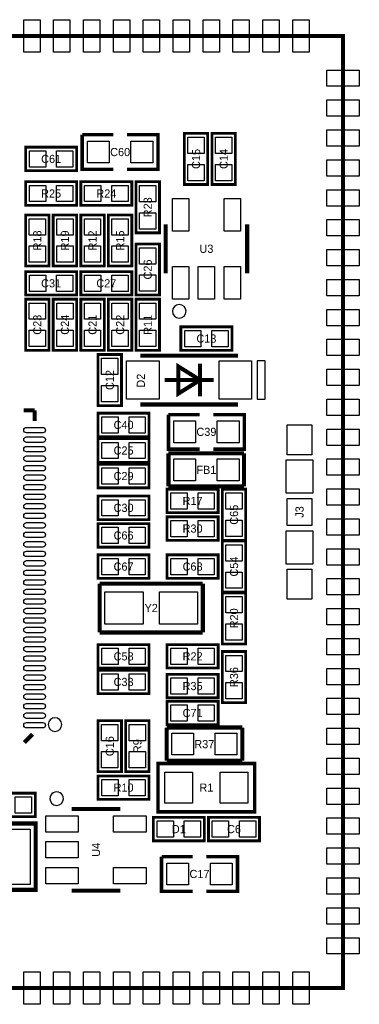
# Model space of a CAD drawing. Extents: x -0.6 to 35.6, y -0.6 to 35.6.
# Tile 2 of 2: x 23.1 to 35.6, y -0.6 to 35.6. Entities that reach past the tile are written whole.
import ezdxf
from ezdxf.enums import TextEntityAlignment as Align

# ---------------------------------------------------------------- set-up
doc = ezdxf.new("R2010")
doc.units = 0
for name, color, linetype in [('BG_OUTLINE', 3, 'CONTINUOUS'), ('PG_SILKSCREEN_TOP', 7, 'CONTINUOUS'), ('PIN_TOP', 92, 'CONTINUOUS'), ('RD_SILKSCREEN_TOP', 7, 'CONTINUOUS')]:
    doc.layers.add(name, color=color, linetype=linetype)

msp = doc.modelspace()

# ---------------------------------------------------------------- linework, layer by layer
at = {"layer": 'BG_OUTLINE', "const_width": 0.150114}
msp.add_lwpolyline([(34.499804, 34.99993), (0.499872, 34.99993), (-0.000254, 34.99993), (-0.000254, 34.499804), (-0.000254, 0.499872), (-0.000254, -0.000254), (0.499872, -0.000254), (34.99993, -0.000254), (34.99993, 34.99993), (34.499804, 34.99993)], dxfattribs=at)
at = {"layer": 'PG_SILKSCREEN_TOP'}
for points, const_width in [([(26.543, 30.099), (25.4, 30.099), (25.4, 31.369)], 0.127), ([(25.4, 31.369), (26.543, 31.369)], 0.127), ([(27.051, 31.369), (28.194, 31.369), (28.194, 30.099), (27.051, 30.099)], 0.127), ([(29.1592, 29.5402), (29.1592, 31.4198), (30.0228, 31.4198), (30.0228, 29.5402), (29.1592, 29.5402)], 0.1016), ([(30.1752, 29.5402), (30.1752, 31.4198), (31.0388, 31.4198), (31.0388, 29.5402), (30.1752, 29.5402)], 0.1016), ([(23.3172, 30.9118), (25.1968, 30.9118), (25.1968, 30.0482), (23.3172, 30.0482), (23.3172, 30.9118)], 0.1016), ([(25.1968, 28.7782), (23.3172, 28.7782), (23.3172, 29.6418), (25.1968, 29.6418), (25.1968, 28.7782)], 0.1016), ([(27.2288, 28.7782), (25.3492, 28.7782), (25.3492, 29.6418), (27.2288, 29.6418), (27.2288, 28.7782)], 0.1016), ([(27.3812, 27.7622), (27.3812, 29.6418), (28.2448, 29.6418), (28.2448, 27.7622), (27.3812, 27.7622)], 0.1016), ([(23.3172, 26.543), (23.3172, 28.4226), (24.1808, 28.4226), (24.1808, 26.543), (23.3172, 26.543)], 0.1016), ([(24.3332, 26.543), (24.3332, 28.4226), (25.1968, 28.4226), (25.1968, 26.543), (24.3332, 26.543)], 0.1016), ([(25.3492, 26.543), (25.3492, 28.4226), (26.2128, 28.4226), (26.2128, 26.543), (25.3492, 26.543)], 0.1016), ([(26.3652, 26.543), (26.3652, 28.4226), (27.2288, 28.4226), (27.2288, 26.543), (26.3652, 26.543)], 0.1016), ([(28.471876, 26.278078), (28.471876, 28.077922)], 0.150114), ([(31.472124, 28.077922), (31.472124, 26.278078)], 0.150114), ([(27.3812, 25.4762), (27.3812, 27.3558), (28.2448, 27.3558), (28.2448, 25.4762), (27.3812, 25.4762)], 0.1016), ([(23.3172, 26.3398), (25.1968, 26.3398), (25.1968, 25.4762), (23.3172, 25.4762), (23.3172, 26.3398)], 0.1016), ([(25.3492, 26.3398), (27.2288, 26.3398), (27.2288, 25.4762), (25.3492, 25.4762), (25.3492, 26.3398)], 0.1016), ([(23.3172, 23.4442), (23.3172, 25.3238), (24.1808, 25.3238), (24.1808, 23.4442), (23.3172, 23.4442)], 0.1016), ([(24.3332, 23.4442), (24.3332, 25.3238), (25.1968, 25.3238), (25.1968, 23.4442), (24.3332, 23.4442)], 0.1016), ([(25.3492, 23.4442), (25.3492, 25.3238), (26.2128, 25.3238), (26.2128, 23.4442), (25.3492, 23.4442)], 0.1016), ([(26.3652, 23.4442), (26.3652, 25.3238), (27.2288, 25.3238), (27.2288, 23.4442), (26.3652, 23.4442)], 0.1016), ([(27.3812, 23.4442), (27.3812, 25.3238), (28.2448, 25.3238), (28.2448, 23.4442), (27.3812, 23.4442)], 0.1016), ([(29.0322, 24.3078), (30.9118, 24.3078), (30.9118, 23.4442), (29.0322, 23.4442), (29.0322, 24.3078)], 0.1016), ([(25.9842, 21.4122), (25.9842, 23.2918), (26.8478, 23.2918), (26.8478, 21.4122), (25.9842, 21.4122)], 0.1016), ([(27.536902, 23.251922), (31.137098, 23.251922)], 0.150114), ([(29.736796, 22.352), (28.937204, 22.852126), (28.937204, 21.851874), (29.736796, 22.352)], 0.150114), ([(29.73705, 22.951948), (29.73705, 21.752052)], 0.150114), ([(28.437078, 22.352), (30.236922, 22.352)], 0.150114), ([(31.137098, 21.452078), (27.536902, 21.452078)], 0.150114), ([(23.64994, 21.235924), (23.250398, 21.235924)], 0.150114), ([(23.64994, 20.846542), (23.64994, 21.235924)], 0.150114), ([(25.9842, 21.1328), (27.8638, 21.1328), (27.8638, 20.2692), (25.9842, 20.2692), (25.9842, 21.1328)], 0.1016), ([(29.718, 19.812), (28.575, 19.812), (28.575, 21.082)], 0.127), ([(28.575, 21.082), (29.718, 21.082)], 0.127), ([(30.226, 21.082), (31.369, 21.082), (31.369, 19.812), (30.226, 19.812)], 0.127), ([(25.9842, 20.193), (27.8638, 20.193), (27.8638, 19.3294), (25.9842, 19.3294), (25.9842, 20.193)], 0.1016), ([(28.575, 18.4404), (28.575, 19.6596)], 0.1524), ([(28.575, 19.6596), (31.3563, 19.6596)], 0.1524), ([(31.3563, 19.6596), (31.3563, 18.4404)], 0.1524), ([(25.9842, 19.2532), (27.8638, 19.2532), (27.8638, 18.3896), (25.9842, 18.3896), (25.9842, 19.2532)], 0.1016), ([(31.3563, 18.4404), (28.575, 18.4404)], 0.1524), ([(25.9842, 18.0848), (27.8638, 18.0848), (27.8638, 17.2212), (25.9842, 17.2212), (25.9842, 18.0848)], 0.1016), ([(28.5242, 18.3388), (30.4038, 18.3388), (30.4038, 17.4752), (28.5242, 17.4752), (28.5242, 18.3388)], 0.1016), ([(30.5562, 16.4592), (30.5562, 18.3388), (31.4198, 18.3388), (31.4198, 16.4592), (30.5562, 16.4592)], 0.1016), ([(25.9842, 17.0688), (27.8638, 17.0688), (27.8638, 16.2052), (25.9842, 16.2052), (25.9842, 17.0688)], 0.1016), ([(30.4038, 16.4592), (28.5242, 16.4592), (28.5242, 17.3228), (30.4038, 17.3228), (30.4038, 16.4592)], 0.1016), ([(30.5562, 14.5542), (30.5562, 16.4338), (31.4198, 16.4338), (31.4198, 14.5542), (30.5562, 14.5542)], 0.1016), ([(25.9842, 15.9258), (27.8638, 15.9258), (27.8638, 15.0622), (25.9842, 15.0622), (25.9842, 15.9258)], 0.1016), ([(28.5242, 15.9258), (30.4038, 15.9258), (30.4038, 15.0622), (28.5242, 15.0622), (28.5242, 15.9258)], 0.1016), ([(26.04008, 13.07084), (26.04008, 14.86916)], 0.14986), ([(26.04008, 14.86916), (29.83992, 14.86916)], 0.14986), ([(29.83992, 14.86916), (29.83992, 13.07084)], 0.14986), ([(31.4198, 14.5288), (31.4198, 12.6492), (30.5562, 12.6492), (30.5562, 14.5288), (31.4198, 14.5288)], 0.1016), ([(29.83992, 13.07084), (26.04008, 13.07084)], 0.14986), ([(25.9842, 12.6238), (27.8638, 12.6238), (27.8638, 11.7602), (25.9842, 11.7602), (25.9842, 12.6238)], 0.1016), ([(28.5242, 12.6238), (30.4038, 12.6238), (30.4038, 11.7602), (28.5242, 11.7602), (28.5242, 12.6238)], 0.1016), ([(31.4198, 12.3698), (31.4198, 10.4902), (30.5562, 10.4902), (30.5562, 12.3698), (31.4198, 12.3698)], 0.1016), ([(25.9842, 11.684), (27.8638, 11.684), (27.8638, 10.8204), (25.9842, 10.8204), (25.9842, 11.684)], 0.1016), ([(28.5242, 11.5316), (30.4038, 11.5316), (30.4038, 10.668), (28.5242, 10.668), (28.5242, 11.5316)], 0.1016), ([(28.5242, 10.541), (30.4038, 10.541), (30.4038, 9.6774), (28.5242, 9.6774), (28.5242, 10.541)], 0.1016), ([(26.8478, 9.8298), (26.8478, 7.9502), (25.9842, 7.9502), (25.9842, 9.8298), (26.8478, 9.8298)], 0.1016), ([(27.8638, 9.8298), (27.8638, 7.9502), (27.0002, 7.9502), (27.0002, 9.8298), (27.8638, 9.8298)], 0.1016), ([(28.5115, 9.5758), (31.2928, 9.5758)], 0.1524), ([(28.5115, 8.3566), (28.5115, 9.5758)], 0.1524), ([(31.2928, 9.5758), (31.2928, 8.3566)], 0.1524), ([(23.570438, 9.325102), (23.273258, 9.027922)], 0.150114), ([(31.2928, 8.3566), (28.5115, 8.3566)], 0.1524), ([(31.75, 6.477), (28.194, 6.477), (28.194, 8.255), (31.75, 8.255), (31.75, 6.477)], 0.127), ([(25.9842, 7.7978), (27.8638, 7.7978), (27.8638, 6.9342), (25.9842, 6.9342), (25.9842, 7.7978)], 0.1016), ([(23.6728, 6.2992), (21.7932, 6.2992), (21.7932, 7.1628), (23.6728, 7.1628), (23.6728, 6.2992)], 0.1016), ([(25.008078, 6.580124), (26.807922, 6.580124)], 0.150114), ([(28.0162, 6.2738), (29.8958, 6.2738), (29.8958, 5.4102), (28.0162, 5.4102), (28.0162, 6.2738)], 0.1016), ([(30.0482, 6.2738), (31.9278, 6.2738), (31.9278, 5.4102), (30.0482, 5.4102), (30.0482, 6.2738)], 0.1016), ([(23.689818, 6.04901), (20.252182, 6.04901), (20.252182, 3.608832), (23.690072, 3.608832), (23.690072, 6.04901), (23.689818, 6.04901)], 0.1524), ([(29.464, 3.556), (28.321, 3.556), (28.321, 4.826)], 0.127), ([(28.321, 4.826), (29.464, 4.826)], 0.127), ([(29.972, 4.826), (31.115, 4.826), (31.115, 3.556), (29.972, 3.556)], 0.127), ([(26.807922, 3.579876), (25.008078, 3.579876)], 0.150114)]:
    msp.add_lwpolyline(points, dxfattribs=dict(at, const_width=const_width))
for points in [[(29.221938, 24.87803, 1), (28.722062, 24.87797, 1)], [(24.649938, 9.685782, 1), (24.149738, 9.685862, 1)], [(24.710136, 6.9596, 1), (24.210204, 6.959604, 1)]]:
    msp.add_lwpolyline(points, format="xyb", close=True, dxfattribs=at)
for points in [[(31.837122, 23.052024), (31.837122, 21.651976), (32.137096, 21.651976), (32.137096, 23.052024)], [(32.899604, 18.199862), (33.899856, 18.199862), (33.899856, 19.399758), (32.899604, 19.399758)], [(32.899604, 15.599918), (33.899856, 15.599918), (33.899856, 16.799814), (32.899604, 16.799814)]]:
    msp.add_lwpolyline(points, close=True, dxfattribs=at)
at = {"layer": 'PIN_TOP'}
for points in [[(23.24989, 34.399982), (23.24989, 35.599878), (23.849838, 35.599878), (23.849838, 34.399982)], [(24.349964, 34.399982), (24.349964, 35.599878), (24.949912, 35.599878), (24.949912, 34.399982)], [(25.449784, 34.399982), (25.449784, 35.599878), (26.049732, 35.599878), (26.049732, 34.399982)], [(26.549858, 34.399982), (26.549858, 35.599878), (27.149806, 35.599878), (27.149806, 34.399982)], [(27.649932, 34.399982), (27.649932, 35.599878), (28.24988, 35.599878), (28.24988, 34.399982)], [(28.749752, 34.399982), (28.749752, 35.599878), (29.3497, 35.599878), (29.3497, 34.399982)], [(29.849826, 34.399982), (29.849826, 35.599878), (30.449774, 35.599878), (30.449774, 34.399982)], [(30.9499, 34.399982), (30.9499, 35.599878), (31.549848, 35.599878), (31.549848, 34.399982)], [(32.049974, 34.399982), (32.049974, 35.599878), (32.649922, 35.599878), (32.649922, 34.399982)], [(33.149794, 34.399982), (33.149794, 35.599878), (33.749742, 35.599878), (33.749742, 34.399982)], [(34.399982, 33.749742), (35.599878, 33.749742), (35.599878, 33.149794), (34.399982, 33.149794)], [(34.399982, 32.649922), (35.599878, 32.649922), (35.599878, 32.049974), (34.399982, 32.049974)], [(34.399982, 31.549848), (35.599878, 31.549848), (35.599878, 30.9499), (34.399982, 30.9499)], [(25.59685, 30.33395), (25.59685, 31.13405), (26.39695, 31.13405), (26.39695, 30.33395)], [(27.19705, 30.33395), (27.19705, 31.13405), (27.99715, 31.13405), (27.99715, 30.33395)], [(29.89072, 30.680152), (29.29128, 30.680152), (29.29128, 31.279592), (29.89072, 31.279592)], [(30.90672, 30.680152), (30.30728, 30.680152), (30.30728, 31.279592), (30.90672, 31.279592)], [(23.457408, 30.18028), (23.457408, 30.77972), (24.056848, 30.77972), (24.056848, 30.18028)], [(24.457152, 30.18028), (24.457152, 30.77972), (25.056592, 30.77972), (25.056592, 30.18028)], [(34.399982, 30.449774), (35.599878, 30.449774), (35.599878, 29.849826), (34.399982, 29.849826)], [(29.89072, 29.680408), (29.29128, 29.680408), (29.29128, 30.279848), (29.89072, 30.279848)], [(30.90672, 29.680408), (30.30728, 29.680408), (30.30728, 30.279848), (30.90672, 30.279848)], [(24.056848, 29.50972), (24.056848, 28.91028), (23.457408, 28.91028), (23.457408, 29.50972)], [(25.056592, 29.50972), (25.056592, 28.91028), (24.457152, 28.91028), (24.457152, 29.50972)], [(26.088848, 29.50972), (26.088848, 28.91028), (25.489408, 28.91028), (25.489408, 29.50972)], [(27.088592, 29.50972), (27.088592, 28.91028), (26.489152, 28.91028), (26.489152, 29.50972)], [(28.11272, 28.902152), (27.51328, 28.902152), (27.51328, 29.501592), (28.11272, 29.501592)], [(34.399982, 29.3497), (35.599878, 29.3497), (35.599878, 28.749752), (34.399982, 28.749752)], [(28.72232, 27.828494), (28.72232, 29.027374), (29.32176, 29.027374), (29.32176, 27.828494)], [(30.62224, 27.828494), (30.62224, 29.027374), (31.22168, 29.027374), (31.22168, 27.828494)], [(24.04872, 27.682952), (23.44928, 27.682952), (23.44928, 28.282392), (24.04872, 28.282392)], [(25.06472, 27.682952), (24.46528, 27.682952), (24.46528, 28.282392), (25.06472, 28.282392)], [(26.08072, 27.682952), (25.48128, 27.682952), (25.48128, 28.282392), (26.08072, 28.282392)], [(27.09672, 27.682952), (26.49728, 27.682952), (26.49728, 28.282392), (27.09672, 28.282392)], [(28.11272, 27.902408), (27.51328, 27.902408), (27.51328, 28.501848), (28.11272, 28.501848)], [(34.399982, 28.24988), (35.599878, 28.24988), (35.599878, 27.649932), (34.399982, 27.649932)], [(24.04872, 26.683208), (23.44928, 26.683208), (23.44928, 27.282648), (24.04872, 27.282648)], [(25.06472, 26.683208), (24.46528, 26.683208), (24.46528, 27.282648), (25.06472, 27.282648)], [(26.08072, 26.683208), (25.48128, 26.683208), (25.48128, 27.282648), (26.08072, 27.282648)], [(27.09672, 26.683208), (26.49728, 26.683208), (26.49728, 27.282648), (27.09672, 27.282648)], [(28.11272, 26.616152), (27.51328, 26.616152), (27.51328, 27.215592), (28.11272, 27.215592)], [(34.399982, 27.149806), (35.599878, 27.149806), (35.599878, 26.549858), (34.399982, 26.549858)], [(28.72232, 25.328626), (28.72232, 26.527506), (29.32176, 26.527506), (29.32176, 25.328626)], [(29.67228, 25.328626), (29.67228, 26.527506), (30.27172, 26.527506), (30.27172, 25.328626)], [(30.62224, 25.328626), (30.62224, 26.527506), (31.22168, 26.527506), (31.22168, 25.328626)], [(23.457408, 25.60828), (23.457408, 26.20772), (24.056848, 26.20772), (24.056848, 25.60828)], [(24.457152, 25.60828), (24.457152, 26.20772), (25.056592, 26.20772), (25.056592, 25.60828)], [(25.489408, 25.60828), (25.489408, 26.20772), (26.088848, 26.20772), (26.088848, 25.60828)], [(26.489152, 25.60828), (26.489152, 26.20772), (27.088592, 26.20772), (27.088592, 25.60828)], [(28.11272, 25.616408), (27.51328, 25.616408), (27.51328, 26.215848), (28.11272, 26.215848)], [(34.399982, 26.049732), (35.599878, 26.049732), (35.599878, 25.449784), (34.399982, 25.449784)], [(24.04872, 24.584152), (23.44928, 24.584152), (23.44928, 25.183592), (24.04872, 25.183592)], [(25.06472, 24.584152), (24.46528, 24.584152), (24.46528, 25.183592), (25.06472, 25.183592)], [(26.08072, 24.584152), (25.48128, 24.584152), (25.48128, 25.183592), (26.08072, 25.183592)], [(27.09672, 24.584152), (26.49728, 24.584152), (26.49728, 25.183592), (27.09672, 25.183592)], [(28.11272, 24.584152), (27.51328, 24.584152), (27.51328, 25.183592), (28.11272, 25.183592)], [(34.399982, 24.949912), (35.599878, 24.949912), (35.599878, 24.349964), (34.399982, 24.349964)], [(24.04872, 23.584408), (23.44928, 23.584408), (23.44928, 24.183848), (24.04872, 24.183848)], [(25.06472, 23.584408), (24.46528, 23.584408), (24.46528, 24.183848), (25.06472, 24.183848)], [(26.08072, 23.584408), (25.48128, 23.584408), (25.48128, 24.183848), (26.08072, 24.183848)], [(27.09672, 23.584408), (26.49728, 23.584408), (26.49728, 24.183848), (27.09672, 24.183848)], [(28.11272, 23.584408), (27.51328, 23.584408), (27.51328, 24.183848), (28.11272, 24.183848)], [(29.172408, 23.57628), (29.172408, 24.17572), (29.771848, 24.17572), (29.771848, 23.57628)], [(30.172152, 23.57628), (30.172152, 24.17572), (30.771592, 24.17572), (30.771592, 23.57628)], [(34.399982, 23.849838), (35.599878, 23.849838), (35.599878, 23.24989), (34.399982, 23.24989)], [(26.71572, 22.552152), (26.11628, 22.552152), (26.11628, 23.151592), (26.71572, 23.151592)], [(27.03703, 21.651976), (27.03703, 23.052024), (28.236926, 23.052024), (28.236926, 21.651976)], [(30.437074, 21.651976), (30.437074, 23.052024), (31.63697, 23.052024), (31.63697, 21.651976)], [(34.399982, 22.749764), (35.599878, 22.749764), (35.599878, 22.149816), (34.399982, 22.149816)], [(26.71572, 21.552408), (26.11628, 21.552408), (26.11628, 22.151848), (26.71572, 22.151848)], [(34.399982, 21.64969), (35.599878, 21.64969), (35.599878, 21.049742), (34.399982, 21.049742)], [(26.124408, 20.40128), (26.124408, 21.00072), (26.723848, 21.00072), (26.723848, 20.40128)], [(27.124152, 20.40128), (27.124152, 21.00072), (27.723592, 21.00072), (27.723592, 20.40128)], [(28.77185, 20.04695), (28.77185, 20.84705), (29.57195, 20.84705), (29.57195, 20.04695)], [(30.37205, 20.04695), (30.37205, 20.84705), (31.17215, 20.84705), (31.17215, 20.04695)], [(33.849691, 19.599783), (32.949769, 19.599783), (32.949769, 20.699857), (33.849691, 20.699857)], [(34.399982, 20.54987), (35.599878, 20.54987), (35.599878, 19.949922), (34.399982, 19.949922)], [(26.124408, 19.46148), (26.124408, 20.06092), (26.723848, 20.06092), (26.723848, 19.46148)], [(27.124152, 19.46148), (27.124152, 20.06092), (27.723592, 20.06092), (27.723592, 19.46148)], [(29.57195, 19.45005), (29.57195, 18.64995), (28.77185, 18.64995), (28.77185, 19.45005)], [(31.17215, 19.45005), (31.17215, 18.64995), (30.37205, 18.64995), (30.37205, 19.45005)], [(34.399982, 19.449796), (35.599878, 19.449796), (35.599878, 18.849848), (34.399982, 18.849848)], [(26.124408, 18.52168), (26.124408, 19.12112), (26.723848, 19.12112), (26.723848, 18.52168)], [(27.124152, 18.52168), (27.124152, 19.12112), (27.723592, 19.12112), (27.723592, 18.52168)], [(28.664408, 17.60728), (28.664408, 18.20672), (29.263848, 18.20672), (29.263848, 17.60728)], [(29.664152, 17.60728), (29.664152, 18.20672), (30.263592, 18.20672), (30.263592, 17.60728)], [(31.28772, 17.599152), (30.68828, 17.599152), (30.68828, 18.198592), (31.28772, 18.198592)], [(34.399982, 18.349722), (35.599878, 18.349722), (35.599878, 17.749774), (34.399982, 17.749774)], [(26.124408, 17.35328), (26.124408, 17.95272), (26.723848, 17.95272), (26.723848, 17.35328)], [(27.124152, 17.35328), (27.124152, 17.95272), (27.723592, 17.95272), (27.723592, 17.35328)], [(33.849691, 16.999839), (32.949769, 16.999839), (32.949769, 17.999837), (33.849691, 17.999837)], [(29.263848, 17.19072), (29.263848, 16.59128), (28.664408, 16.59128), (28.664408, 17.19072)], [(30.263592, 17.19072), (30.263592, 16.59128), (29.664152, 16.59128), (29.664152, 17.19072)], [(31.28772, 16.599408), (30.68828, 16.599408), (30.68828, 17.198848), (31.28772, 17.198848)], [(34.399982, 17.249902), (35.599878, 17.249902), (35.599878, 16.649954), (34.399982, 16.649954)], [(26.124408, 16.33728), (26.124408, 16.93672), (26.723848, 16.93672), (26.723848, 16.33728)], [(27.124152, 16.33728), (27.124152, 16.93672), (27.723592, 16.93672), (27.723592, 16.33728)], [(31.28772, 15.694152), (30.68828, 15.694152), (30.68828, 16.293592), (31.28772, 16.293592)], [(34.399982, 16.149828), (35.599878, 16.149828), (35.599878, 15.54988), (34.399982, 15.54988)], [(26.124408, 15.19428), (26.124408, 15.79372), (26.723848, 15.79372), (26.723848, 15.19428)], [(27.124152, 15.19428), (27.124152, 15.79372), (27.723592, 15.79372), (27.723592, 15.19428)], [(28.664408, 15.19428), (28.664408, 15.79372), (29.263848, 15.79372), (29.263848, 15.19428)], [(29.664152, 15.19428), (29.664152, 15.79372), (30.263592, 15.79372), (30.263592, 15.19428)], [(31.28772, 14.694408), (30.68828, 14.694408), (30.68828, 15.293848), (31.28772, 15.293848)], [(33.849691, 14.299819), (32.949769, 14.299819), (32.949769, 15.399893), (33.849691, 15.399893)], [(34.399982, 15.049754), (35.599878, 15.049754), (35.599878, 14.449806), (34.399982, 14.449806)], [(26.239216, 13.370052), (26.239216, 14.569948), (27.639264, 14.569948), (27.639264, 13.370052)], [(28.240736, 13.370052), (28.240736, 14.569948), (29.640784, 14.569948), (29.640784, 13.370052)], [(30.68828, 14.388592), (31.28772, 14.388592), (31.28772, 13.789152), (30.68828, 13.789152)], [(34.399982, 13.949934), (35.599878, 13.949934), (35.599878, 13.349986), (34.399982, 13.349986)], [(30.68828, 13.388848), (31.28772, 13.388848), (31.28772, 12.789408), (30.68828, 12.789408)], [(34.399982, 12.84986), (35.599878, 12.84986), (35.599878, 12.249912), (34.399982, 12.249912)], [(26.124408, 11.89228), (26.124408, 12.49172), (26.723848, 12.49172), (26.723848, 11.89228)], [(27.124152, 11.89228), (27.124152, 12.49172), (27.723592, 12.49172), (27.723592, 11.89228)], [(28.664408, 11.89228), (28.664408, 12.49172), (29.263848, 12.49172), (29.263848, 11.89228)], [(29.664152, 11.89228), (29.664152, 12.49172), (30.263592, 12.49172), (30.263592, 11.89228)], [(30.68828, 12.229592), (31.28772, 12.229592), (31.28772, 11.630152), (30.68828, 11.630152)], [(34.399982, 11.749786), (35.599878, 11.749786), (35.599878, 11.149838), (34.399982, 11.149838)], [(26.124408, 10.95248), (26.124408, 11.55192), (26.723848, 11.55192), (26.723848, 10.95248)], [(27.124152, 10.95248), (27.124152, 11.55192), (27.723592, 11.55192), (27.723592, 10.95248)], [(28.664408, 10.80008), (28.664408, 11.39952), (29.263848, 11.39952), (29.263848, 10.80008)], [(29.664152, 10.80008), (29.664152, 11.39952), (30.263592, 11.39952), (30.263592, 10.80008)], [(30.68828, 11.229848), (31.28772, 11.229848), (31.28772, 10.630408), (30.68828, 10.630408)], [(34.399982, 10.649712), (35.599878, 10.649712), (35.599878, 10.049764), (34.399982, 10.049764)], [(28.664408, 9.80948), (28.664408, 10.40892), (29.263848, 10.40892), (29.263848, 9.80948)], [(29.664152, 9.80948), (29.664152, 10.40892), (30.263592, 10.40892), (30.263592, 9.80948)], [(26.11628, 9.689592), (26.71572, 9.689592), (26.71572, 9.090152), (26.11628, 9.090152)], [(27.13228, 9.689592), (27.73172, 9.689592), (27.73172, 9.090152), (27.13228, 9.090152)], [(34.399982, 9.549892), (35.599878, 9.549892), (35.599878, 8.949944), (34.399982, 8.949944)], [(28.69565, 8.56615), (28.69565, 9.36625), (29.49575, 9.36625), (29.49575, 8.56615)], [(30.29585, 8.56615), (30.29585, 9.36625), (31.09595, 9.36625), (31.09595, 8.56615)], [(26.11628, 8.689848), (26.71572, 8.689848), (26.71572, 8.090408), (26.11628, 8.090408)], [(27.13228, 8.689848), (27.73172, 8.689848), (27.73172, 8.090408), (27.13228, 8.090408)], [(34.399982, 8.449818), (35.599878, 8.449818), (35.599878, 7.84987), (34.399982, 7.84987)], [(26.124408, 7.06628), (26.124408, 7.66572), (26.723848, 7.66572), (26.723848, 7.06628)], [(27.124152, 7.06628), (27.124152, 7.66572), (27.723592, 7.66572), (27.723592, 7.06628)], [(29.464, 7.9375), (29.464, 6.7945), (28.448, 6.7945), (28.448, 7.9375)], [(31.496, 7.9375), (31.496, 6.7945), (30.48, 6.7945), (30.48, 7.9375)], [(34.399982, 7.349744), (35.599878, 7.349744), (35.599878, 6.749796), (34.399982, 6.749796)], [(23.532592, 7.03072), (23.532592, 6.43128), (22.933152, 6.43128), (22.933152, 7.03072)], [(24.058626, 6.32968), (25.257506, 6.32968), (25.257506, 5.73024), (24.058626, 5.73024)], [(26.558494, 6.32968), (27.757374, 6.32968), (27.757374, 5.73024), (26.558494, 5.73024)], [(34.399982, 6.249924), (35.599878, 6.249924), (35.599878, 5.649976), (34.399982, 5.649976)], [(23.48865, 5.842), (23.48865, 3.81), (22.37105, 3.81), (22.37105, 5.842)], [(28.156408, 5.54228), (28.156408, 6.14172), (28.755848, 6.14172), (28.755848, 5.54228)], [(29.156152, 5.54228), (29.156152, 6.14172), (29.755592, 6.14172), (29.755592, 5.54228)], [(30.188408, 5.54228), (30.188408, 6.14172), (30.787848, 6.14172), (30.787848, 5.54228)], [(31.188152, 5.54228), (31.188152, 6.14172), (31.787592, 6.14172), (31.787592, 5.54228)], [(24.058626, 5.37972), (25.257506, 5.37972), (25.257506, 4.78028), (24.058626, 4.78028)], [(34.399982, 5.14985), (35.599878, 5.14985), (35.599878, 4.549902), (34.399982, 4.549902)], [(24.058626, 4.42976), (25.257506, 4.42976), (25.257506, 3.83032), (24.058626, 3.83032)], [(26.558494, 4.42976), (27.757374, 4.42976), (27.757374, 3.83032), (26.558494, 3.83032)], [(28.51785, 3.79095), (28.51785, 4.59105), (29.31795, 4.59105), (29.31795, 3.79095)], [(30.11805, 3.79095), (30.11805, 4.59105), (30.91815, 4.59105), (30.91815, 3.79095)], [(34.399982, 4.049776), (35.599878, 4.049776), (35.599878, 3.449828), (34.399982, 3.449828)], [(34.399982, 2.949702), (35.599878, 2.949702), (35.599878, 2.349754), (34.399982, 2.349754)], [(34.399982, 1.849882), (35.599878, 1.849882), (35.599878, 1.249934), (34.399982, 1.249934)], [(23.24989, -0.600202), (23.24989, 0.599694), (23.849838, 0.599694), (23.849838, -0.600202)], [(24.349964, -0.600202), (24.349964, 0.599694), (24.949912, 0.599694), (24.949912, -0.600202)], [(25.449784, -0.600202), (25.449784, 0.599694), (26.049732, 0.599694), (26.049732, -0.600202)], [(26.549858, -0.600202), (26.549858, 0.599694), (27.149806, 0.599694), (27.149806, -0.600202)], [(27.649932, -0.600202), (27.649932, 0.599694), (28.24988, 0.599694), (28.24988, -0.600202)], [(28.749752, -0.600202), (28.749752, 0.599694), (29.3497, 0.599694), (29.3497, -0.600202)], [(29.849826, -0.600202), (29.849826, 0.599694), (30.449774, 0.599694), (30.449774, -0.600202)], [(30.9499, -0.600202), (30.9499, 0.599694), (31.549848, 0.599694), (31.549848, -0.600202)], [(32.049974, -0.600202), (32.049974, 0.599694), (32.649922, 0.599694), (32.649922, -0.600202)], [(33.149794, -0.600202), (33.149794, 0.599694), (33.749742, 0.599694), (33.749742, -0.600202)]]:
    msp.add_lwpolyline(points, close=True, dxfattribs=at)
for points in [[(23.349839, 20.610703), (23.950041, 20.610703, -1), (23.950041, 20.410805), (23.349839, 20.410805, -1)], [(23.349839, 20.260691), (23.950041, 20.260691, -1), (23.950041, 20.060793), (23.349839, 20.060793, -1)], [(23.349839, 19.910679), (23.950041, 19.910679, -1), (23.950041, 19.710781), (23.349839, 19.710781, -1)], [(23.349839, 19.560667), (23.950041, 19.560667, -1), (23.950041, 19.360769), (23.349839, 19.360769, -1)], [(23.349839, 19.210655), (23.950041, 19.210655, -1), (23.950041, 19.010757), (23.349839, 19.010757, -1)], [(23.349839, 18.860897), (23.950041, 18.860897, -1), (23.950041, 18.660999), (23.349839, 18.660999, -1)], [(23.349839, 18.510885), (23.950041, 18.510885, -1), (23.950041, 18.310987), (23.349839, 18.310987, -1)], [(23.349839, 18.160873), (23.950041, 18.160873, -1), (23.950041, 17.960975), (23.349839, 17.960975, -1)], [(23.349839, 17.810861), (23.950041, 17.810861, -1), (23.950041, 17.610963), (23.349839, 17.610963, -1)], [(23.349839, 17.460849), (23.950041, 17.460849, -1), (23.950041, 17.260951), (23.349839, 17.260951, -1)], [(23.349839, 17.110837), (23.950041, 17.110837, -1), (23.950041, 16.910939), (23.349839, 16.910939, -1)], [(23.349839, 16.760825), (23.950041, 16.760825, -1), (23.950041, 16.560927), (23.349839, 16.560927, -1)], [(23.349839, 16.410813), (23.950041, 16.410813, -1), (23.950041, 16.210915), (23.349839, 16.210915, -1)], [(23.349839, 16.060801), (23.950041, 16.060801, -1), (23.950041, 15.860903), (23.349839, 15.860903, -1)], [(23.349839, 15.710789), (23.950041, 15.710789, -1), (23.950041, 15.510891), (23.349839, 15.510891, -1)], [(23.349839, 15.360777), (23.950041, 15.360777, -1), (23.950041, 15.160879), (23.349839, 15.160879, -1)], [(23.349839, 15.010765), (23.950041, 15.010765, -1), (23.950041, 14.810867), (23.349839, 14.810867, -1)], [(23.349839, 14.660753), (23.950041, 14.660753, -1), (23.950041, 14.460855), (23.349839, 14.460855, -1)], [(23.349839, 14.310741), (23.950041, 14.310741, -1), (23.950041, 14.110843), (23.349839, 14.110843, -1)], [(23.349839, 13.960729), (23.950041, 13.960729, -1), (23.950041, 13.760831), (23.349839, 13.760831, -1)], [(23.349839, 13.610717), (23.950041, 13.610717, -1), (23.950041, 13.410819), (23.349839, 13.410819, -1)], [(23.349839, 13.260705), (23.950041, 13.260705, -1), (23.950041, 13.060807), (23.349839, 13.060807, -1)], [(23.349839, 12.910693), (23.950041, 12.910693, -1), (23.950041, 12.710795), (23.349839, 12.710795, -1)], [(23.349839, 12.560681), (23.950041, 12.560681, -1), (23.950041, 12.360783), (23.349839, 12.360783, -1)], [(23.349839, 12.210669), (23.950041, 12.210669, -1), (23.950041, 12.010771), (23.349839, 12.010771, -1)], [(23.349839, 11.860657), (23.950041, 11.860657, -1), (23.950041, 11.660759), (23.349839, 11.660759, -1)], [(23.349839, 11.510645), (23.950041, 11.510645, -1), (23.950041, 11.310747), (23.349839, 11.310747, -1)], [(23.349839, 11.160887), (23.950041, 11.160887, -1), (23.950041, 10.960989), (23.349839, 10.960989, -1)], [(23.349839, 10.810875), (23.950041, 10.810875, -1), (23.950041, 10.610977), (23.349839, 10.610977, -1)], [(23.349839, 10.460863), (23.950041, 10.460863, -1), (23.950041, 10.260965), (23.349839, 10.260965, -1)], [(23.349839, 10.110851), (23.950041, 10.110851, -1), (23.950041, 9.910953), (23.349839, 9.910953, -1)], [(23.349839, 9.760839), (23.950041, 9.760839, -1), (23.950041, 9.560941), (23.349839, 9.560941, -1)]]:
    msp.add_lwpolyline(points, format="xyb", close=True, dxfattribs=at)

# ---------------------------------------------------------------- texts
at = {"layer": 'RD_SILKSCREEN_TOP'}
for s, p in [('C60', (26.797, 30.58414)), ('C61', (24.257, 30.33014)), ('R25', (24.257, 29.06014)), ('R24', (26.289, 29.06014)), ('U3', (29.972, 27.02814)), ('C31', (24.257, 25.757886)), ('C27', (26.289, 25.757886)), ('C13', (29.972, 23.72614)), ('C40', (26.924, 20.55114)), ('C39', (29.972, 20.29714)), ('C25', (26.924, 19.61134)), ('FB1', (29.972, 18.90014)), ('C29', (26.924, 18.67154)), ('C30', (26.924, 17.50314)), ('R17', (29.464, 17.75714)), ('R30', (29.464, 16.74114)), ('C66', (26.924, 16.48714)), ('C67', (26.924, 15.34414)), ('C68', (29.464, 15.34414)), ('Y2', (27.94, 13.82014)), ('C58', (26.924, 12.04214)), ('R22', (29.464, 12.04214)), ('C33', (26.924, 11.10234)), ('R35', (29.464, 10.94994)), ('C71', (29.464, 9.95934)), ('R37', (29.8958, 8.81634)), ('R10', (26.924, 7.21614)), ('R1', (29.972, 7.21614)), ('D1', (28.956, 5.691886)), ('C6', (30.988, 5.691886)), ('C17', (29.718, 4.04114))]:
    msp.add_text(s, height=0.299974, dxfattribs=at).set_placement(p, align=Align.CENTER)
for s, p in [('C15', (29.74086, 30.48)), ('C14', (30.75686, 30.48)), ('R23', (27.96286, 28.702)), ('R18', (23.89886, 27.4828)), ('R19', (24.91486, 27.4828)), ('R12', (25.93086, 27.4828)), ('R15', (26.94686, 27.4828)), ('C26', (27.96286, 26.416)), ('C23', (23.89886, 24.384)), ('C24', (24.91486, 24.384)), ('C21', (25.93086, 24.384)), ('C22', (26.94686, 24.384)), ('R11', (27.96286, 24.384)), ('C12', (26.56586, 22.352)), ('D2', (27.70886, 22.3266)), ('C65', (31.13786, 17.399)), ('J3', (33.54959, 17.499838)), ('C54', (31.13786, 15.494)), ('R20', (31.13786, 13.589)), ('R36', (31.13786, 11.43)), ('C16', (26.56586, 8.89)), ('R9', (27.58186, 8.89)), ('U4', (26.05786, 5.08))]:
    msp.add_text(s, height=0.299974, rotation=90, dxfattribs=at).set_placement(p, align=Align.CENTER)

doc.saveas('drawing.dxf')
